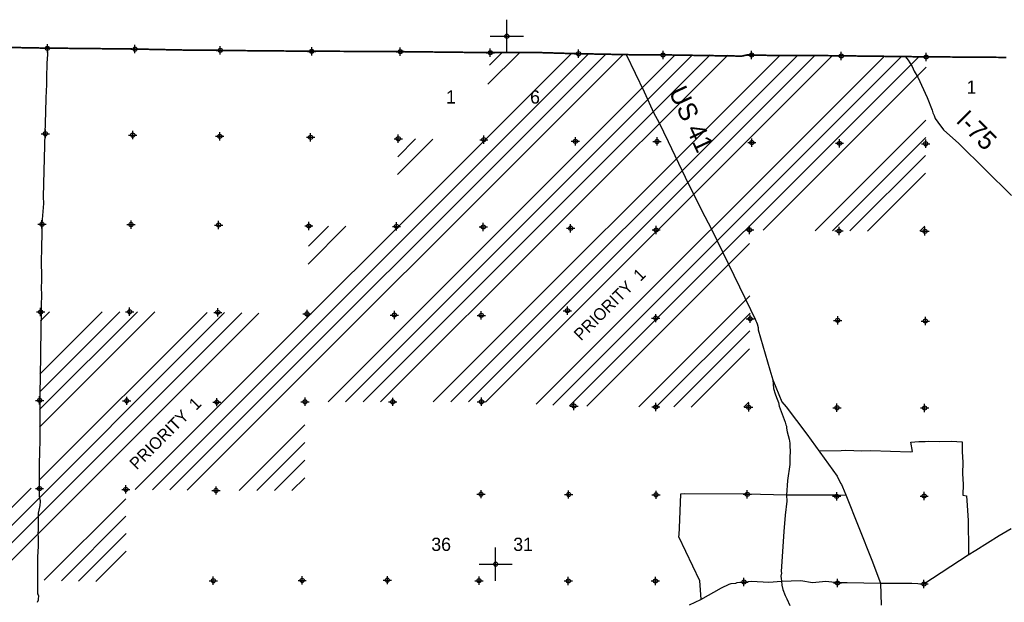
# Model space of a CAD drawing. Extents: x 70663 to 592613, y 704317 to 941230.
# Tile 9 of 14: x 159471 to 218995, y 853294 to 888536. Entities that reach past the tile are written whole.
import ezdxf

# ---------------------------------------------------------------- set-up
doc = ezdxf.new("R2010")
doc.units = 0
doc.header["$LTSCALE"] = 2000
doc.header["$PDMODE"] = 34
doc.header["$PDSIZE"] = 250
doc.linetypes.add('PHANTOM', pattern=[0])
doc.layers.get('0').update_dxf_attribs({"linetype": 'CONTINUOUS'})
for name, color, linetype in [('COUNTY', 15, 'PHANTOM'), ('PROGRESS', 5, 'CONTINUOUS'), ('PROPOSED', 6, 'CONTINUOUS'), ('ROADS', 9, 'CONTINUOUS'), ('SEC', 2, 'CONTINUOUS'), ('TEXT', 7, 'CONTINUOUS')]:
    doc.layers.add(name, color=color, linetype=linetype)

# ---------------------------------------------------------------- blocks, each defined once
blk = doc.blocks.new('TICK')
at = {"color": 0}
for points in [[(500, 0), (500, 1000)], [(0, 500), (1000, 500)]]:
    blk.add_lwpolyline(points, dxfattribs=at)
blk.add_point((500, 500), dxfattribs=at)
blk = doc.blocks.new('*X')
at = {"color": 0}
for p, q in [((166443, 860115), (192807, 886479)), ((167492, 860103), (193854, 886465)), ((168540, 860091), (194901, 886451)), ((169589, 860078), (195947, 886437)), ((178114, 865422), (199095, 886403)), ((179174, 865421), (200155, 886402)), ((180234, 865420), (201215, 886401)), ((181293, 865419), (202275, 886400)), ((184477, 865420), (205438, 886382)), ((185538, 865421), (206488, 886371)), ((186600, 865422), (207538, 886360)), ((187649, 865411), (208588, 886350)), ((187780, 884634), (189662, 886516)), ((187865, 885779), (188614, 886528)), ((190691, 865271), (211733, 886313)), ((191705, 865224), (212781, 886300)), ((192719, 865178), (213829, 886288)), ((204413, 875811), (214268, 885666)), ((207558, 875774), (214250, 882466)), ((182313, 879166), (184456, 881310)), ((182334, 880248), (183407, 881321)), ((182355, 881330), (182357, 881332)), ((208607, 875762), (214245, 881400)), ((209660, 875755), (214236, 880331)), ((210717, 875751), (214227, 879261)), ((176904, 873757), (179193, 876047)), ((176925, 874839), (178138, 876053)), ((176946, 875921), (177084, 876059)), ((213886, 875738), (214199, 876051)), ((193760, 865157), (203598, 874996)), ((196908, 865124), (203620, 871836)), ((160673, 863891), (167639, 870856)), ((160674, 864952), (166585, 870864)), ((160680, 866019), (165527, 870866)), ((160693, 867092), (164464, 870863)), ((160731, 870312), (161274, 870856)), ((155766, 854741), (171848, 870823)), ((156803, 854718), (172891, 870806)), ((157841, 854694), (173935, 870789)), ((160670, 860706), (170798, 870834)), ((197958, 865113), (203628, 870783)), ((199014, 865109), (203618, 869713)), ((200071, 865105), (203600, 868634)), ((203240, 865092), (203547, 865399)), ((172749, 860057), (176717, 864025)), ((173809, 860057), (176712, 862959)), ((174870, 860056), (176708, 861894)), ((175930, 860055), (176703, 860829)), ((154725, 854761), (160156, 860192)), ((160953, 854625), (165891, 859562)), ((161991, 854602), (165895, 858506)), ((163028, 854579), (165900, 857450)), ((164066, 854556), (165904, 856394))]:
    blk.add_line(p, q, dxfattribs=at)

msp = doc.modelspace()

# ---------------------------------------------------------------- linework, layer by layer
at = {"layer": 'COUNTY', "color": 0, "const_width": 100}
msp.add_lwpolyline([(219114, 886255), (214022, 886292), (208887, 886354), (208291, 886361), (207917, 886369), (205273, 886364), (203468, 886409), (203133, 886333), (198116, 886413), (197109, 886415), (196675, 886413), (193006, 886483), (190661, 886554), (187671, 886546), (184101, 886586), (183864, 886586), (182227, 886609), (176874, 886630), (172180, 886671), (171346, 886686), (170022, 886688), (166187, 886765), (160893, 886819), (154508, 886938)], dxfattribs=at)
at = {"layer": 'ROADS', "color": 0}
for points in [[(161147, 886850), (161139, 886834), (161144, 886431), (161115, 885912), (161083, 885024), (161089, 884622), (161049, 883810), (161026, 882938), (160999, 881673), (160932, 879403), (160895, 877820), (160909, 877426), (160816, 876203), (160806, 876052), (160805, 875885), (160801, 875374), (160798, 875005), (160794, 874469), (160775, 874142), (160763, 873715), (160785, 873203), (160781, 872759), (160761, 872307), (160783, 871913), (160770, 871218), (160767, 870908), (160733, 868503), (160711, 866702), (160690, 866174), (160685, 865562), (160697, 864875), (160682, 862940), (160671, 862546), (160647, 861516), (160651, 860979), (160645, 860234), (160658, 859714), (160666, 859588), (160706, 859446), (160714, 859353), (160688, 859186), (160687, 859144), (160627, 858876), (160592, 858684), (160583, 858609), (160590, 858508), (160585, 857745), (160574, 857394), (160581, 857285), (160584, 856598), (160566, 856447), (160554, 855936), (160555, 854863), (160555, 853799), (160580, 853749), (160604, 853690), (160594, 853480), (160594, 853405), (160560, 853380), (160526, 853288)], [(196126, 886440), (197215, 884170), (197817, 882875), (198106, 882336), (198684, 881159), (199699, 879007), (200698, 877005), (201301, 875861), (203644, 871000), (203942, 870412), (203983, 870328), (204024, 870243), (204049, 870134), (204114, 869924), (204121, 869773), (204816, 867355), (204995, 866759), (205042, 866231), (205148, 865912), (205230, 865676), (205337, 865374), (205386, 865164), (205747, 864181), (205780, 864022), (205829, 863954), (205837, 863828), (205877, 863602), (205983, 863165), (206023, 862922), (206029, 862687), (206053, 862495), (206024, 861984), (206022, 861632), (205897, 860669), (205832, 859773), (205846, 859404), (205756, 858575), (205673, 857579), (205513, 855167), (205520, 855066), (205485, 854882), (205501, 854740), (205525, 854564), (205540, 854329), (205605, 854060), (205745, 853707), (205844, 853497), (206034, 853110)], [(213017, 886281), (213191, 886095), (213291, 885935), (213415, 885708), (213547, 885422), (213770, 885052), (214322, 883825), (214635, 883060), (214684, 882900), (214750, 882732), (214824, 882556), (214982, 882328), (215313, 881882), (216237, 881037), (219431, 877896)], [(204995, 866759), (205546, 865418), (205812, 865114), (207057, 863471), (208881, 860918), (209087, 860506), (209145, 860413), (209220, 860279), (209417, 859791), (210979, 855841), (211502, 854456), (211554, 853130)], [(207809, 862449), (207817, 862449), (209133, 862473), (209418, 862488), (210373, 862456), (210934, 862468), (213297, 862400), (213448, 862425), (213351, 862978), (213821, 863025), (214215, 863014), (214408, 863038), (215069, 863016), (215799, 863036), (216452, 863006), (216456, 862402), (216493, 861774), (216471, 861070), (216508, 860441), (216478, 859779), (216713, 859744), (216742, 859149), (216819, 858235), (216815, 857674), (216835, 856986), (216821, 856207)], [(208914, 859778), (205832, 859773), (203476, 859827), (199656, 859865), (199421, 859833), (199339, 857806), (199310, 857379), (199301, 857270), (200563, 854621), (200643, 853473)], [(208914, 859778), (209389, 859790)], [(199970, 853151), (200643, 853473), (201897, 854167), (202359, 854398), (202477, 854423), (202770, 854462), (202846, 854487), (203282, 854542), (203710, 854564), (204765, 854523), (205525, 854564), (206702, 854609), (207396, 854486), (208210, 854564), (208930, 854492), (209500, 854496), (211502, 854456), (213396, 854458), (214133, 854419), (216802, 856176), (217282, 856457), (218688, 857343), (219420, 857765)]]:
    msp.add_lwpolyline(points, dxfattribs=at)
at = {"layer": 'SEC', "color": 0}
for p in [(161143, 886809), (166437, 886755), (171596, 886677), (177124, 886621), (182477, 886600), (187921, 886536), (193256, 886474), (198365, 886404), (203718, 886399), (209137, 886344), (214271, 886282), (161023, 881634), (166308, 881554), (171568, 881483), (177054, 881420), (182355, 881332), (187532, 881278), (193068, 881181), (198002, 881170), (203731, 881105), (209033, 881059), (214243, 881031), (160817, 876165), (166202, 876144), (171496, 876115), (176949, 876059), (182251, 876030), (187494, 876001), (192779, 875922), (197947, 875818), (203593, 875821), (209003, 875757), (214197, 875737), (160737, 870855), (166115, 870867), (171450, 870829), (176844, 870741), (182121, 870670), (187373, 870650), (192584, 870931), (197926, 870483), (203630, 870443), (208923, 870347), (214225, 870309), (160674, 865511), (165943, 865482), (171387, 865402), (176723, 865423), (182025, 865419), (187386, 865423), (192980, 865166), (197930, 865113), (203542, 865091), (208878, 865061), (214180, 865049), (160670, 860175), (165888, 860121), (171341, 860058), (187363, 859836), (192657, 859815), (197943, 859794), (203454, 859831), (208865, 859709), (214150, 859722), (171177, 854597), (176546, 854618), (181697, 854632), (187242, 854601), (192637, 854588), (197905, 854584), (203258, 854521), (208911, 854465), (214138, 854403)]:
    msp.add_point(p, dxfattribs=at)

# ---------------------------------------------------------------- block references
at = {"layer": 'PROGRESS', "color": 0}
msp.add_blockref('*X', (0, 0), dxfattribs=at)
msp.add_blockref('*X', (0, 0), dxfattribs=at)
at = {"layer": 'PROPOSED', "color": 0}
msp.add_blockref('*X', (0, 0), dxfattribs=at)
msp.add_blockref('*X', (0, 0), dxfattribs=at)
msp.add_blockref('*X', (0, 0), dxfattribs=at)
msp.add_blockref('*X', (0, 0), dxfattribs=at)
msp.add_blockref('*X', (0, 0), dxfattribs=at)
at = {"layer": 'SEC', "color": 0, "xscale": 2, "yscale": 2, "zscale": 2}
for p in [(187921, 886536), (187242, 854601)]:
    msp.add_blockref('TICK', p, dxfattribs=at)

# ---------------------------------------------------------------- texts
at = {"layer": 'PROPOSED', "color": 0}
for p in [(193406, 869079), (166542, 861272)]:
    msp.add_text('PRIORITY  1', height=720, rotation=45, dxfattribs=at).set_placement(p)
at = {"layer": 'ROADS', "color": 0}
for s, rotation, p in [('US 41', 295, (198687, 884186)), ('I-75', 315, (216010, 882376))]:
    msp.add_text(s, height=1125, rotation=rotation, dxfattribs=at).set_placement(p)
at = {"layer": 'TEXT', "color": 0}
for s, p in [('1', (216710, 884054)), ('1', (185249, 883461)), ('6', (190328, 883461)), ('36', (184355, 856402)), ('31', (189308, 856402))]:
    msp.add_text(s, height=800, dxfattribs=at).set_placement(p)

doc.saveas('drawing.dxf')
